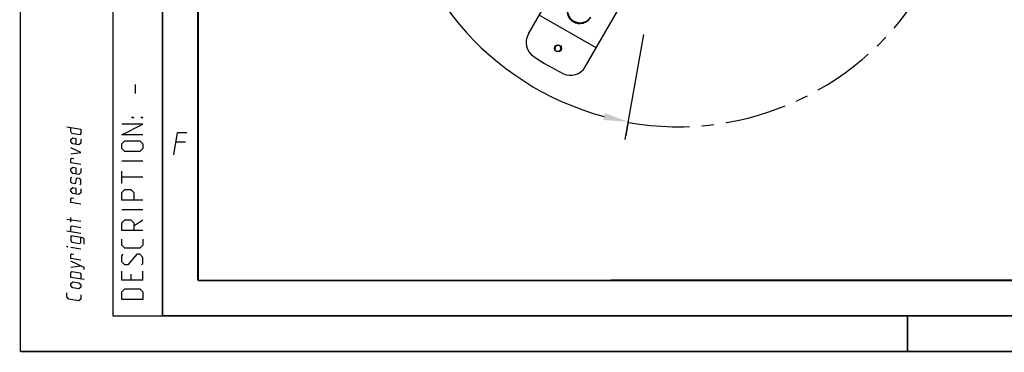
# Model space of a CAD drawing. Header units: millimetres. Extents: x 0 to 420, y 0 to 297.
# Tile 1 of 170: x 0 to 139, y 0 to 47. Entities that reach past the tile are written whole.
import ezdxf

# ---------------------------------------------------------------- set-up
doc = ezdxf.new("R2010")
doc.units = ezdxf.units.MM
doc.header["$LTSCALE"] = 23.1
doc.header["$PDMODE"] = 3
doc.header["$PDSIZE"] = 0.3125
doc.linetypes.add('CENTER', pattern=[0.6, 0.375, -0.075, 0.075, -0.075])
doc.layers.get('0').update_dxf_attribs({"linetype": 'CONTINUOUS'})
doc.layers.get('Defpoints').update_dxf_attribs({"linetype": 'CONTINUOUS'})
for name, color, linetype in [('AXES', 7, 'CONTINUOUS'), ('DEFAULT_1', 7, 'CENTER'), ('DIM_PILOTEES', 7, 'CONTINUOUS')]:
    doc.layers.add(name, color=color, linetype=linetype)
doc.styles.get("Standard").update_dxf_attribs({"font": 'txt', "width": 0.7})
doc.dimstyles.new('DIMSTYLE_9', dxfattribs={"dimtxt": 2.5, "dimasz": 3.5, "dimexe": 2, "dimexo": 0, "dimgap": 2.5, "dimtad": 1, "dimdsep": 46, "dimtxsty": 'Standard', "dimblk": '_FILLED', "dimblk1": '_FILLED', "dimblk2": '_FILLED', "dimcen": 0.09, "dimazin": 2, "dimtp": 0.5, "dimtm": 0.5, "dimtfac": 1, "dimtofl": 0, "dimtmove": 0, "dimatfit": 3, "dimldrblk": '_FILLED', "dimfxl": 0, "dimtolj": 1, "dimarcsym": 0})

# ---------------------------------------------------------------- blocks, each defined once
blk = doc.blocks.new('_FILLED')
at = {"color": 0, "linetype": 'ByBlock'}
blk.add_solid([(0, 0), (-1, 0.143), (-1, -0.143)], dxfattribs=at)
blk = doc.blocks.new('*D20')
at = {"layer": 'Defpoints', "color": 0, "linetype": 'Continuous'}
for p in [(54.09, 83.52), (92.65, 71.98), (127.5, 51.85), (85.66, 32.34)]:
    blk.add_point(p, dxfattribs=at)
at = {"layer": 'DIM_PILOTEES', "color": 0, "linetype": 'Continuous', "lineweight": -2}
for p, q in [((127.5, 51.85), (129.24, 50.85)), ((85.66, 32.34), (85.31, 30.37))]:
    blk.add_line(p, q, dxfattribs=at)
blk.add_arc((92.65, 71.98), 40.25, 334.9842, 255.0158, dxfattribs=at)
at = {"layer": 'DIM_PILOTEES', "color": 0, "linetype": 'Continuous', "lineweight": -2, "xscale": 3.5, "yscale": 3.5, "zscale": 3.5}
for p, rotation in [((127.5, 51.85), 242.4921224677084), ((85.66, 32.34), 347.5078775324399)]:
    blk.add_blockref('_FILLED', p, dxfattribs=dict(at, rotation=rotation))
at = {"layer": 'DIM_PILOTEES', "color": 0, "linetype": 'Continuous', "insert": (79.39, 116.11), "char_height": 2.5, "width": 23.6607, "attachment_point": 2, "rotation": 16.7207, "line_spacing_factor": 0.9}
blk.add_mtext('\\A1;{\\ftxt;\\W0.0001;\\H0.0001;\\~}{\\ftxt;\\W5.6428571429;\\H2.5; }{\\ftxt;\\W0.0001;\\H0.0001;\\~}{\\ftxt;\\W0.0001;\\H0.0001;\\~}{\\ftxt;\\W0.6666666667;\\H2.5; }{\\ftxt;\\W0.0001;\\H0.0001;\\~}', dxfattribs=at)

msp = doc.modelspace()

# ---------------------------------------------------------------- linework, layer by layer
at = {"color": 7, "linetype": 'Continuous'}
for p, q in [((0, 0), (0, 297)), ((71.5792, 44.7347), (80.057, 59.4188)), ((79.5921, 40.1084), (84.8835, 49.2734)), ((81.127, 42.7671), (73.1141, 47.3933)), ((85.2233, 29.8617), (87.8305, 44.6477)), ((25, 9.9999), (25, 10)), ((409.86, 10.0737), (25.007, 10.0134))]:
    msp.add_line(p, q, dxfattribs=at)
at = {"color": 2, "linetype": 'Continuous'}
for p, q in [((13, 292), (13, 5)), ((20, 292), (20, 5)), ((16.1786, 36.3214), (16.1786, 37.6071)), ((23.2333, 29.4749), (21.8833, 29.4749)), ((17.25, 26.8214), (14.25, 26.8214)), ((14.25, 23.6786), (14.25, 25.3929)), ((17.25, 24.5357), (14.25, 24.5357)), ((17.25, 19.9643), (14.25, 19.9643)), ((8.5001, 18.2823), (6.5001, 18.6089)), ((7.0715, 18.2775), (7.0715, 18.8489)), ((15.9643, 17.6786), (17.25, 18.5357)), ((8.5001, 16.6157), (6.5001, 16.9422)), ((8.5001, 14.4252), (7.0715, 14.6584)), ((7.0715, 11.8489), (8.5001, 12.0442)), ((17.25, 10.0357), (17.25, 11.3214)), ((15.5357, 10.8929), (15.5357, 10.0357)), ((13, 5), (20, 5))]:
    msp.add_line(p, q, dxfattribs=at)
at = {"color": 7, "linetype": 'Continuous', "const_width": 0.25}
for points in [[(20, 292), (20, 5)], [(25, 10), (25, 287)], [(409.8307, 10.048), (25, 10)], [(20, 5), (415, 5)], [(125, 0), (125, 5)], [(420, 0), (0, 0)]]:
    msp.add_lwpolyline(points, dxfattribs=at)
at = {"color": 2, "linetype": 'Continuous'}
for points in [[(17.25, 30.5357), (14.25, 30.5357), (17.25, 32.0357), (14.25, 32.0357)], [(15.9643, 32.8929), (15.75, 32.8929), (15.75, 33.0357), (15.9643, 32.8929)], [(17.25, 32.8929), (17.0357, 32.8929), (17.0357, 33.0357), (17.25, 32.8929)], [(6.5001, 31.6565), (8.5001, 31.3299), (8.5001, 30.7585), (8.3572, 30.4961), (7.2144, 30.6827), (7.0715, 30.9918), (7.0715, 31.5632)], [(21.5894, 27.6749), (22.1037, 30.8249), (23.4537, 30.8249)], [(8.5001, 29.9014), (8.5001, 29.3299), (8.2144, 29.0909), (7.3572, 29.2308), (7.0715, 29.5632), (7.0715, 29.8489), (7.3572, 30.088), (7.7858, 30.018), (7.7858, 29.1608)], [(16.8214, 28.1786), (14.6786, 28.1786), (14.25, 28.6071), (14.25, 29.25), (14.6786, 29.6786), (16.8214, 29.6786), (17.25, 29.25), (17.25, 28.6071), (16.8214, 28.1786)], [(7.0715, 27.8489), (8.5001, 28.0442), (7.0715, 28.706)], [(8.5001, 26.3299), (7.0715, 26.5632), (7.0715, 27.1346), (7.2144, 27.2065), (7.5001, 27.1599)], [(8.5001, 25.7585), (8.5001, 25.1871), (8.2144, 24.948), (7.3572, 25.088), (7.0715, 25.4203), (7.0715, 25.706), (7.3572, 25.9451), (7.7858, 25.8751), (7.7858, 25.018)], [(8.3572, 23.4961), (8.5001, 23.6157), (8.5001, 24.1871), (8.3572, 24.3533), (7.9286, 24.4232), (7.8334, 24.2959), (7.7382, 23.7401), (7.6429, 23.6127), (7.2144, 23.6827), (7.0715, 23.8489), (7.0715, 24.4203), (7.2144, 24.5399)], [(8.5001, 22.9014), (8.5001, 22.3299), (8.2144, 22.0909), (7.3572, 22.2308), (7.0715, 22.5632), (7.0715, 22.8489), (7.3572, 23.088), (7.7858, 23.018), (7.7858, 22.1608)], [(17.25, 21.3214), (14.25, 21.3214), (14.25, 22.3929), (14.6786, 22.8214), (15.5357, 22.8214), (15.9643, 22.3929), (15.9643, 21.3214)], [(8.5001, 20.7585), (7.0715, 20.9918), (7.0715, 21.5632), (7.2144, 21.6351), (7.5001, 21.5885)], [(17.25, 17.0357), (14.25, 17.0357), (14.25, 18.1071), (14.6786, 18.5357), (15.5357, 18.5357), (15.9643, 18.1071), (15.9643, 17.0357)], [(7.0715, 16.8489), (7.0715, 17.5632), (7.2143, 17.6827), (8.5001, 17.4728)], [(8.9763, 15.1093), (8.9763, 15.8236), (8.7858, 15.9976), (7.0715, 16.2775), (7.0715, 15.5632), (7.2143, 15.397), (8.3572, 15.2104), (8.5001, 15.3299), (8.5001, 16.0442)], [(17.25, 15.8214), (17.25, 14.9643), (16.8214, 14.5357), (14.6786, 14.5357), (14.25, 14.9643), (14.25, 15.8214)], [(6.6429, 14.7284), (6.5001, 14.7517), (6.5001, 14.7993), (6.6429, 14.7284)], [(8.5001, 12.8537), (7.0715, 13.087), (7.0715, 13.6584), (7.2143, 13.7303), (7.5001, 13.6837)], [(8.9763, 11.5379), (8.9763, 11.8236), (7.0715, 12.706)], [(17.0357, 12.1786), (17.25, 12.3929), (17.25, 13.25), (16.8214, 13.6786), (16.3929, 13.6786), (15.1071, 12.1786), (14.6786, 12.1786), (14.25, 12.6071), (14.25, 13.4643), (14.4643, 13.6786)], [(8.9763, 10.1093), (7.0715, 10.4203), (7.0715, 11.1346), (7.2143, 11.2541), (8.3572, 11.0675), (8.5001, 10.9014), (8.5001, 10.1871)], [(17.25, 10.0357), (14.25, 10.0357), (14.25, 11.3214)], [(8.2143, 8.8052), (7.3572, 8.9451), (7.0715, 9.2775), (7.0715, 9.5632), (7.3572, 9.8023), (8.2143, 9.6623), (8.5001, 9.3299), (8.5001, 9.0442), (8.2143, 8.8052)], [(17.25, 7.3214), (14.25, 7.3214), (14.25, 8.3929), (14.6786, 8.8214), (16.8214, 8.8214), (17.25, 8.3929), (17.25, 7.3214)], [(8.5001, 7.949), (8.5001, 7.3776), (8.2143, 7.1385), (6.7858, 7.3717), (6.5001, 7.7041), (6.5001, 8.2755)]]:
    msp.add_lwpolyline(points, dxfattribs=at)
at = {"color": 7, "linetype": 'Continuous'}
for centre, radius, start, end in [((73.6576, 43.5347), 2.4, 150, 236.267674), ((92.6494, 71.9768), 36.6, 236.267674, 243.732326), ((77.5136, 41.3084), 2.4, 243.732326, 330)]:
    msp.add_arc(centre, radius, start, end, dxfattribs=at)
at = {"color": 2, "linetype": 'Continuous'}
msp.add_arc((75.7494, 42.7052), 0.42, 255, 195, dxfattribs=at)
at = {"color": 7, "linetype": 'Continuous'}
for points, knots in [([(77.2442, 48.8943), (77.1283, 48.6936), (76.9751, 48.2401), (77.0264, 47.5267), (77.3473, 46.8844), (77.8892, 46.4115), (78.5697, 46.1787), (79.2864, 46.2219), (79.9299, 46.5341), (80.246, 46.8936), (80.3619, 47.0943)], [0, 0, 0, 0, 0.12441487, 0.24915481, 0.37440299, 0.5, 0.62559701, 0.75084519, 0.87558513, 1, 1, 1, 1]), ([(77.1897, 48.7624), (77.1119, 48.5663), (77.027, 48.1412), (77.1623, 47.2963), (77.8893, 46.4116), (79.0189, 46.2243), (79.8183, 46.5297), (80.144, 46.8157), (80.2749, 46.9811)], [0, 0, 0, 0, 0.12544373, 0.25120832, 0.5, 0.74879168, 0.87455627, 1, 1, 1, 1])]:
    msp.add_open_spline(points, degree=3, knots=knots, dxfattribs=at)
at = {"layer": 'AXES', "color": 7, "linetype": 'Continuous'}
msp.add_circle((75.7494, 42.7052), 0.5, dxfattribs=at)
at = {"layer": 'DEFAULT_1', "color": 7, "linetype": 'CENTER'}
msp.add_arc((92.6494, 71.9768), 40.3256, 260, 330, dxfattribs=at)

# ---------------------------------------------------------------- dimensions: what is measured, and where the dimension line sits
at = {"layer": 'DIM_PILOTEES', "color": 2, "linetype": 'Continuous'}
dim = msp.add_angular_dim_3p(base=(54.0936, 83.5196), center=(92.6494, 71.9768), p1=(127.5039, 51.8536), p2=(85.6606, 32.3417), text='{\\ftxt;\\W0.0001;\\H0.0001;\\~}{\\ftxt;\\W5.6428571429;\\H2.5; }{\\ftxt;\\W0.0001;\\H0.0001;\\~}{\\ftxt;\\W0.0001;\\H0.0001;\\~}{\\ftxt;\\W0.6666666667;\\H2.5; }{\\ftxt;\\W0.0001;\\H0.0001;\\~}', dimstyle='DIMSTYLE_9', dxfattribs=at)
dim.commit()
dim.dimension.update_dxf_attribs({"geometry": '*D20', "text_midpoint": (81.0701, 110.5216), "dimtype": 165})

doc.saveas('drawing.dxf')
